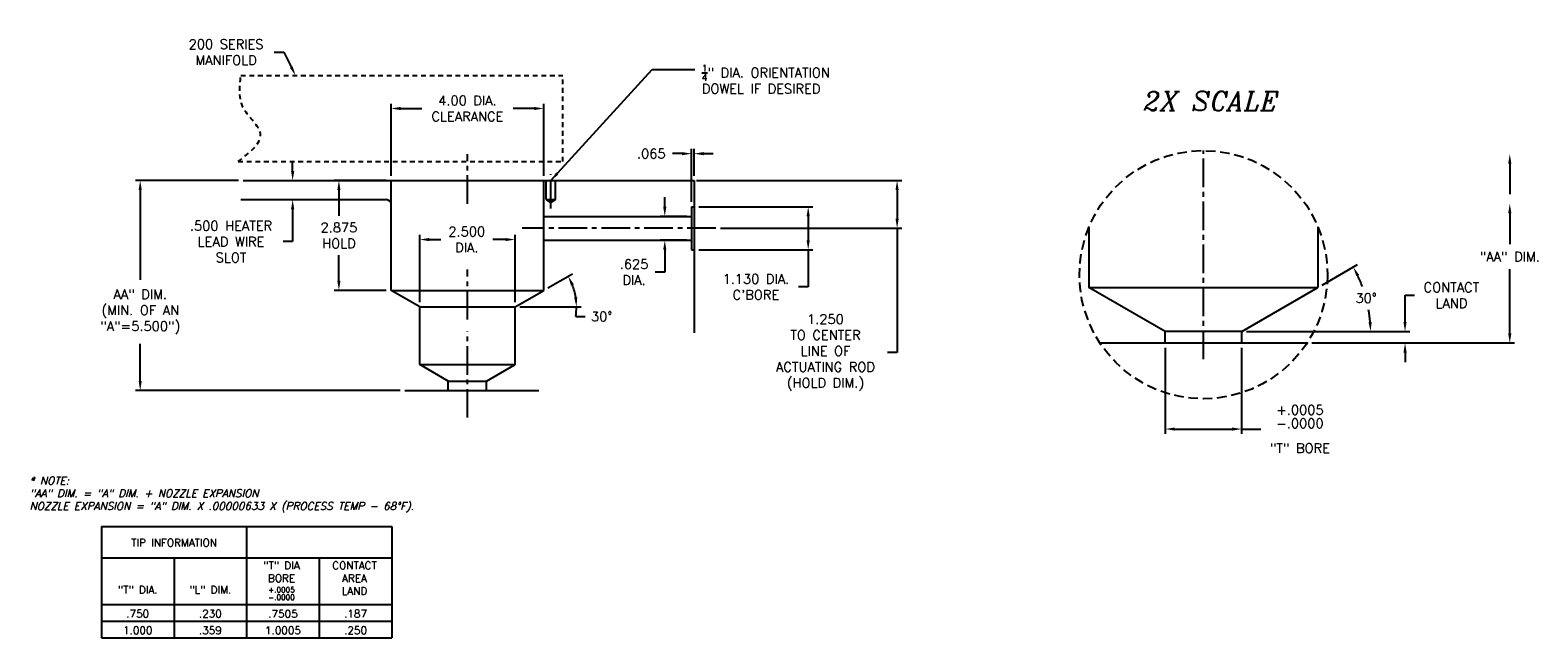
# Model space of a CAD drawing. Extents: x -50 to 61, y -64 to -23.
# Tile 2 of 4: x -18 to 22, y -64 to -48. Entities that reach past the tile are written whole.
import ezdxf
from ezdxf.enums import TextEntityAlignment as Align

# ---------------------------------------------------------------- set-up
doc = ezdxf.new("R2010")
doc.units = 0
doc.header["$MEASUREMENT"] = 0
for name, pattern in [('CENTER2', [1.125, 0.75, -0.125, 0.125, -0.125]), ('HIDDEN', [0.375, 0.25, -0.125]), ('HIDDEN2', [0.1875, 0.125, -0.0625])]:
    doc.linetypes.add(name, pattern=pattern)
doc.layers.get('DEFPOINTS').update_dxf_attribs({"linetype": 'CONTINUOUS'})
for name, color, linetype in [('DIM_HIDDEN', 4, 'HIDDEN'), ('DIM_OSCO', 4, 'CONTINUOUS'), ('DIMENSIONS', 4, 'CONTINUOUS'), ('DSCV_BORE_CENTER', 22, 'CENTER2'), ('DSCV_BORE_SOLID', 1, 'CONTINUOUS'), ('INFO_BOX_SOLID', 7, 'CONTINUOUS'), ('INFO_BOX_TEXT', 4, 'CONTINUOUS'), ('MA_SHAPE_HIDDEN', 6, 'HIDDEN2'), ('NP_SHAPE_SOLID', 6, 'CONTINUOUS'), ('SCV200_BORE_CENTER', 22, 'CENTER2'), ('SCV200_BORE_SOLID', 1, 'CONTINUOUS')]:
    doc.layers.add(name, color=color, linetype=linetype)
doc.styles.add('ITALIC', font='italic.shx')
doc.styles.add('ROMANS', font='romans.shx')
doc.dimstyles.new('CATALOG', dxfattribs={"dimscale": 2, "dimtxt": 0.125, "dimasz": 0.125, "dimexe": 0.0625, "dimexo": 0.0625, "dimgap": 0.09, "dimtad": 0, "dimtih": 1, "dimtoh": 1, "dimdec": 3, "dimzin": 4, "dimdsep": 46, "dimtxsty": 'ROMANS', "dimcen": 0, "dimclrd": 256, "dimclre": 256, "dimclrt": 256, "dimadec": 0, "dimazin": 0, "dimtfac": 0.7, "dimtdec": 3, "dimtofl": 0, "dimtmove": 0, "dimatfit": 3, "dimfxl": 0, "dimtolj": 1, "dimtzin": 4, "dimlwd": -1, "dimlwe": -1, "dimarcsym": 0})
doc.dimstyles.new('CATALOG_2XSCALE', dxfattribs={"dimscale": 2, "dimtxt": 0.125, "dimasz": 0.125, "dimexe": 0.0625, "dimexo": 0.0625, "dimgap": 0.09, "dimtad": 0, "dimtih": 1, "dimtoh": 1, "dimdec": 3, "dimlfac": 0.5, "dimzin": 4, "dimdsep": 46, "dimtxsty": 'ROMANS', "dimcen": 0, "dimclrd": 256, "dimclre": 256, "dimclrt": 256, "dimadec": 0, "dimazin": 0, "dimtfac": 0.7, "dimtdec": 3, "dimtofl": 0, "dimtmove": 0, "dimatfit": 3, "dimfxl": 0, "dimtolj": 1, "dimtzin": 4, "dimlwd": -1, "dimlwe": -1, "dimarcsym": 0})

# ---------------------------------------------------------------- blocks, each defined once
blk = doc.blocks.new('*D2')
at = {"layer": 'DEFPOINTS', "color": 0}
for p in [(15.911, -54.931), (17.236, -55.5), (11.41, -56.086), (13.911, -56.086), (13.911, -56.086)]:
    blk.add_point(p, dxfattribs=at)
at = {"layer": 'DIMENSIONS'}
for p, q in [((16.019, -54.869), (16.943, -54.336)), ((14.036, -56.086), (17.412, -56.086))]:
    blk.add_line(p, q, dxfattribs=at)
for start, end in [(20.4362, 25.7536), (4.2446, 9.6973)]:
    blk.add_arc((13.911, -56.086), 3.375, start, end, dxfattribs=at)
for points in [[(16.915, -54.639), (16.988, -54.6), (16.835, -54.398)], [(17.319, -55.834), (17.236, -55.837), (17.287, -56.086)]]:
    blk.add_solid(points, dxfattribs=at)
at = {"layer": 'DIMENSIONS', "insert": (17.172, -55.212), "char_height": 0.25, "attachment_point": 5, "style": 'ROMANS'}
blk.add_mtext('\\A1;30° ', dxfattribs=at)
blk = doc.blocks.new('*D0')
at = {"layer": 'DEFPOINTS', "color": 0}
for p in [(13.911, -56.086), (15.625, -56.386), (18.192, -56.386)]:
    blk.add_point(p, dxfattribs=at)
at = {"layer": 'DIMENSIONS'}
for p, q in [((18.192, -55.836), (18.192, -55.138)), ((18.192, -55.138), (18.442, -55.138)), ((14.036, -56.086), (18.317, -56.086)), ((15.75, -56.386), (18.317, -56.386)), ((18.192, -56.636), (18.192, -56.886))]:
    blk.add_line(p, q, dxfattribs=at)
for points in [[(18.15, -55.836), (18.233, -55.836), (18.192, -56.086)], [(18.15, -56.636), (18.233, -56.636), (18.192, -56.386)]]:
    blk.add_solid(points, dxfattribs=at)
at = {"layer": 'DIMENSIONS', "insert": (19.407, -55.138), "char_height": 0.25, "attachment_point": 5, "style": 'ROMANS'}
blk.add_mtext('\\A1;CONTACT\\PLAND', dxfattribs=at)
blk = doc.blocks.new('*D1')
at = {"layer": 'DEFPOINTS', "color": 0}
for p in [(11.91, -56.386), (13.911, -56.386), (13.911, -58.64)]:
    blk.add_point(p, dxfattribs=at)
at = {"layer": 'DIMENSIONS'}
for p, q in [((11.91, -56.511), (11.91, -58.765)), ((13.911, -56.511), (13.911, -58.765)), ((12.16, -58.64), (13.661, -58.64)), ((13.911, -58.64), (14.411, -58.64))]:
    blk.add_line(p, q, dxfattribs=at)
for points in [[(12.16, -58.598), (12.16, -58.681), (11.91, -58.64)], [(13.661, -58.598), (13.661, -58.681), (13.911, -58.64)]]:
    blk.add_solid(points, dxfattribs=at)
at = {"layer": 'DIMENSIONS', "insert": (15.437, -58.64), "char_height": 0.25, "attachment_point": 5, "style": 'ROMANS'}
blk.add_mtext('\\A1;\\C4;\\S+.0005^ -.0000;\\P\\H0.25;"T" BORE', dxfattribs=at)
blk = doc.blocks.new('*D39')
at = {"layer": 'DEFPOINTS', "color": 0}
for p in [(-0.495, -52.134), (4.883, -52.134), (0.135, -53.384)]:
    blk.add_point(p, dxfattribs=at)
at = {"layer": 'DIMENSIONS'}
for p, q in [((-0.37, -52.134), (5.008, -52.134)), ((4.883, -52.384), (4.883, -53.134)), ((0.26, -53.384), (5.008, -53.384)), ((4.883, -53.384), (4.883, -56.638)), ((4.883, -56.638), (4.633, -56.638))]:
    blk.add_line(p, q, dxfattribs=at)
for points in [[(4.841, -52.384), (4.925, -52.384), (4.883, -52.134)], [(4.841, -53.134), (4.925, -53.134), (4.883, -53.384)]]:
    blk.add_solid(points, dxfattribs=at)
at = {"layer": 'DIMENSIONS', "insert": (3.006, -56.638), "char_height": 0.25, "attachment_point": 5, "style": 'ROMANS'}
blk.add_mtext('\\A1;1.250 \\PTO CENTER\\PLINE OF\\PACTUATING ROD\\P(HOLD DIM.)', dxfattribs=at)
blk = doc.blocks.new('*D41')
at = {"layer": 'DEFPOINTS', "color": 0}
for p in [(-10.91, -49.322), (-10.879, -49.384)]:
    blk.add_point(p, dxfattribs=at)
at = {"layer": 'DIMENSIONS'}
for p, q in [((-11.435, -48.775), (-11.185, -48.775)), ((-11.185, -48.775), (-10.991, -49.161))]:
    blk.add_line(p, q, dxfattribs=at)
blk.add_solid([(-10.954, -49.142), (-11.028, -49.18), (-10.879, -49.384)], dxfattribs=at)
at = {"layer": 'DIMENSIONS', "insert": (-12.698, -48.775), "char_height": 0.25, "attachment_point": 5, "style": 'ROMANS'}
blk.add_mtext('\\A1;200 SERIES\\PMANIFOLD', dxfattribs=at)
blk = doc.blocks.new('*D42')
at = {"layer": 'DEFPOINTS', "color": 0}
for p in [(-14.948, -52.134), (-12.25, -52.134), (-8.013, -57.634)]:
    blk.add_point(p, dxfattribs=at)
at = {"layer": 'DIMENSIONS'}
for p, q in [((-12.375, -52.134), (-15.073, -52.134)), ((-14.948, -52.384), (-14.948, -54.735)), ((-14.948, -57.384), (-14.948, -56.405)), ((-8.138, -57.634), (-15.073, -57.634))]:
    blk.add_line(p, q, dxfattribs=at)
for points in [[(-14.99, -52.384), (-14.907, -52.384), (-14.948, -52.134)], [(-14.99, -57.384), (-14.907, -57.384), (-14.948, -57.634)]]:
    blk.add_solid(points, dxfattribs=at)
at = {"layer": 'DIMENSIONS', "insert": (-14.948, -55.57), "char_height": 0.25, "attachment_point": 5, "style": 'ROMANS'}
blk.add_mtext('\\A1;AA" DIM.\\P(MIN. OF AN\\P"A"=5.500")', dxfattribs=at)
blk = doc.blocks.new('*D43')
at = {"layer": 'DEFPOINTS', "color": 0}
for p in [(-5.125, -53.679), (-7.625, -55.442), (-5.125, -55.442)]:
    blk.add_point(p, dxfattribs=at)
at = {"layer": 'DIMENSIONS'}
for p, q in [((-7.625, -55.317), (-7.625, -53.554)), ((-7.375, -53.679), (-7.072, -53.679)), ((-5.375, -53.679), (-5.712, -53.679)), ((-5.125, -55.317), (-5.125, -53.554))]:
    blk.add_line(p, q, dxfattribs=at)
for points in [[(-7.375, -53.637), (-7.375, -53.72), (-7.625, -53.679)], [(-5.375, -53.637), (-5.375, -53.72), (-5.125, -53.679)]]:
    blk.add_solid(points, dxfattribs=at)
at = {"layer": 'DIMENSIONS', "insert": (-6.392, -53.679), "char_height": 0.25, "attachment_point": 5, "style": 'ROMANS'}
blk.add_mtext('\\A1;2.500 \\PDIA.', dxfattribs=at)
blk = doc.blocks.new('*D44')
at = {"layer": 'DEFPOINTS', "color": 0}
for p in [(-3.615, -54.893), (-4.375, -55.009), (-7.625, -55.442), (-5.125, -55.442), (-5.125, -55.442)]:
    blk.add_point(p, dxfattribs=at)
at = {"layer": 'DIM_OSCO'}
for p, q in [((-4.267, -54.947), (-3.625, -54.577)), ((-5, -55.442), (-3.393, -55.442)), ((-3.538, -55.692), (-3.288, -55.692))]:
    blk.add_line(p, q, dxfattribs=at)
for start, end in [(8.9252, 21.0747), (351.0748, 0)]:
    blk.add_arc((-5.125, -55.442), 1.607, start, end, dxfattribs=at)
for points in [[(-3.663, -54.883), (-3.588, -54.847), (-3.734, -54.639)], [(-3.496, -55.19), (-3.579, -55.196), (-3.518, -55.442)]]:
    blk.add_solid(points, dxfattribs=at)
at = {"layer": 'DIM_OSCO', "insert": (-2.858, -55.692), "char_height": 0.25, "attachment_point": 5, "style": 'ROMANS'}
blk.add_mtext('\\A1;30° ', dxfattribs=at)
blk = doc.blocks.new('*D45')
at = {"layer": 'DEFPOINTS', "color": 0}
for p in [(-4.375, -50.248), (-8.375, -52.134), (-4.375, -52.134)]:
    blk.add_point(p, dxfattribs=at)
at = {"layer": 'DIMENSIONS'}
for p, q in [((-8.375, -52.009), (-8.375, -50.123)), ((-4.375, -52.009), (-4.375, -50.123)), ((-8.125, -50.248), (-7.573, -50.248)), ((-4.625, -50.248), (-5.177, -50.248))]:
    blk.add_line(p, q, dxfattribs=at)
for points in [[(-8.125, -50.206), (-8.125, -50.289), (-8.375, -50.248)], [(-4.625, -50.206), (-4.625, -50.289), (-4.375, -50.248)]]:
    blk.add_solid(points, dxfattribs=at)
at = {"layer": 'DIMENSIONS', "insert": (-6.375, -50.248), "char_height": 0.25, "attachment_point": 5, "style": 'ROMANS'}
blk.add_mtext('\\A1;4.00 DIA.\\PCLEARANCE', dxfattribs=at)
blk = doc.blocks.new('*D46')
at = {"layer": 'DEFPOINTS', "color": 0}
for p in [(-12.25, -52.134), (-12.312, -52.634), (-10.954, -52.634)]:
    blk.add_point(p, dxfattribs=at)
at = {"layer": 'DIMENSIONS'}
for p, q in [((-10.954, -51.884), (-10.954, -51.634)), ((-12.125, -52.134), (-10.829, -52.134)), ((-12.187, -52.634), (-10.829, -52.634)), ((-10.954, -52.884), (-10.954, -53.734)), ((-10.954, -53.734), (-11.204, -53.734))]:
    blk.add_line(p, q, dxfattribs=at)
for points in [[(-10.996, -51.884), (-10.912, -51.884), (-10.954, -52.134)], [(-10.996, -52.884), (-10.912, -52.884), (-10.954, -52.634)]]:
    blk.add_solid(points, dxfattribs=at)
at = {"layer": 'DIMENSIONS', "insert": (-12.569, -53.734), "char_height": 0.25, "attachment_point": 5, "style": 'ROMANS'}
blk.add_mtext('\\A1;.500 HEATER\\PLEAD WIRE\\PSLOT', dxfattribs=at)
blk = doc.blocks.new('*D47')
at = {"layer": 'DEFPOINTS', "color": 0}
for p in [(-1.204, -53.072), (-0.502, -53.072), (-0.502, -53.697)]:
    blk.add_point(p, dxfattribs=at)
at = {"layer": 'DIMENSIONS'}
for p, q in [((-1.204, -52.822), (-1.204, -52.572)), ((-0.627, -53.072), (-1.329, -53.072)), ((-0.627, -53.697), (-1.329, -53.697)), ((-1.204, -53.947), (-1.204, -54.53)), ((-1.204, -54.53), (-1.454, -54.53))]:
    blk.add_line(p, q, dxfattribs=at)
for points in [[(-1.245, -52.822), (-1.162, -52.822), (-1.204, -53.072)], [(-1.245, -53.947), (-1.162, -53.947), (-1.204, -53.697)]]:
    blk.add_solid(points, dxfattribs=at)
at = {"layer": 'DIMENSIONS', "insert": (-2.009, -54.53), "char_height": 0.25, "attachment_point": 5, "style": 'ROMANS'}
blk.add_mtext('\\A1;.625 \\PDIA.', dxfattribs=at)
blk = doc.blocks.new('*D48')
at = {"layer": 'DEFPOINTS', "color": 0}
for p in [(-0.437, -52.819), (-0.437, -53.949), (2.554, -53.949)]:
    blk.add_point(p, dxfattribs=at)
at = {"layer": 'DIM_OSCO'}
for p, q in [((-0.312, -52.819), (2.679, -52.819)), ((2.554, -53.069), (2.554, -53.699)), ((-0.312, -53.949), (2.679, -53.949)), ((2.554, -53.949), (2.554, -54.918)), ((2.554, -54.918), (2.304, -54.918))]:
    blk.add_line(p, q, dxfattribs=at)
for points in [[(2.512, -53.069), (2.595, -53.069), (2.554, -52.819)], [(2.512, -53.699), (2.595, -53.699), (2.554, -53.949)]]:
    blk.add_solid(points, dxfattribs=at)
at = {"layer": 'DIM_OSCO', "insert": (1.183, -54.918), "char_height": 0.25, "attachment_point": 5, "style": 'ROMANS'}
blk.add_mtext("\\A1;1.130 DIA.\\PC'BORE", dxfattribs=at)
blk = doc.blocks.new('*D16')
at = {"layer": 'DEFPOINTS', "color": 0}
for p in [(-0.502, -51.43), (-0.437, -52.134), (-0.502, -52.819)]:
    blk.add_point(p, dxfattribs=at)
at = {"layer": 'DIM_OSCO'}
for p, q in [((-0.502, -52.694), (-0.502, -51.305)), ((-0.437, -52.009), (-0.437, -51.305)), ((-0.752, -51.43), (-1.002, -51.43)), ((-0.187, -51.43), (0.063, -51.43))]:
    blk.add_line(p, q, dxfattribs=at)
for points in [[(-0.752, -51.389), (-0.752, -51.472), (-0.502, -51.43)], [(-0.187, -51.389), (-0.187, -51.472), (-0.437, -51.43)]]:
    blk.add_solid(points, dxfattribs=at)
at = {"layer": 'DIM_OSCO', "insert": (-1.557, -51.43), "char_height": 0.25, "attachment_point": 5, "style": 'ROMANS'}
blk.add_mtext('\\A1;.065 ', dxfattribs=at)
blk = doc.blocks.new('*D54')
at = {"layer": 'DEFPOINTS', "color": 0}
for p in [(-8.375, -52.134), (-9.742, -55.009), (-8.375, -55.009)]:
    blk.add_point(p, dxfattribs=at)
at = {"layer": 'DIMENSIONS'}
for p, q in [((-8.5, -52.134), (-9.867, -52.134)), ((-9.742, -52.384), (-9.742, -53.059)), ((-9.742, -54.759), (-9.742, -54.085)), ((-8.5, -55.009), (-9.867, -55.009))]:
    blk.add_line(p, q, dxfattribs=at)
for points in [[(-9.784, -52.384), (-9.701, -52.384), (-9.742, -52.134)], [(-9.784, -54.759), (-9.701, -54.759), (-9.742, -55.009)]]:
    blk.add_solid(points, dxfattribs=at)
at = {"layer": 'DIMENSIONS', "insert": (-9.742, -53.572), "char_height": 0.25, "attachment_point": 5, "style": 'ROMANS'}
blk.add_mtext('\\A1;2.875 \\PHOLD', dxfattribs=at)

msp = doc.modelspace()

# ---------------------------------------------------------------- linework, layer by layer
at = {"layer": 'DEFPOINTS'}
msp.add_point((15.62541, -56.38579), dxfattribs=at)
at = {"layer": 'DIM_HIDDEN'}
msp.add_circle((12.91096, -54.59854), 3.25, dxfattribs=at)
at = {"layer": 'DIMENSIONS'}
for p, q in [((20.93591, -51.68842), (20.93591, -52.49244)), ((20.93591, -52.99244), (20.93591, -53.79645)), ((20.93591, -56.13579), (20.93591, -54.45407)), ((15.75041, -56.38579), (21.06091, -56.38579))]:
    msp.add_line(p, q, dxfattribs=at)
msp.add_point((20.93591, -56.38579), dxfattribs=at)
for points in [[(20.89425, -51.68842), (20.97758, -51.68842), (20.93591, -51.43842)], [(20.89425, -52.99244), (20.97758, -52.99244), (20.93591, -52.74244)], [(20.89425, -56.13579), (20.97758, -56.13579), (20.93591, -56.38579)]]:
    msp.add_solid(points, dxfattribs=at)
at = {"layer": 'DSCV_BORE_CENTER'}
msp.add_line((12.91096, -56.80836), (12.91096, -51.34854), dxfattribs=at)
at = {"layer": 'DSCV_BORE_SOLID'}
for p, q in [((9.91096, -53.34854), (9.91096, -54.93138)), ((15.91095, -53.34852), (15.91095, -54.93145)), ((11.91046, -56.08577), (9.91096, -54.93138)), ((9.91096, -54.93138), (15.91095, -54.93138)), ((13.91146, -56.08577), (15.91095, -54.93145)), ((13.91146, -56.08577), (11.91046, -56.08577)), ((11.91046, -56.38579), (11.91046, -56.08577)), ((13.91146, -56.38579), (13.91146, -56.08577))]:
    msp.add_line(p, q, dxfattribs=at)
at = {"layer": 'INFO_BOX_SOLID'}
for p, q in [((-15.96333, -61.19188), (-8.35466, -61.19188)), ((-15.96333, -61.19188), (-15.96333, -64.10551)), ((-12.15897, -61.19188), (-12.15897, -64.10551)), ((-8.35466, -61.19188), (-8.35466, -64.10551)), ((-15.96333, -62.00709), (-8.35466, -62.00709)), ((-14.06115, -62.00709), (-14.06115, -64.10551)), ((-10.25685, -62.00709), (-10.25685, -64.10551)), ((-15.96333, -63.23595), (-8.35466, -63.23595)), ((-15.96333, -63.67073), (-8.35466, -63.67073)), ((-15.96333, -64.10551), (-8.35466, -64.10551))]:
    msp.add_line(p, q, dxfattribs=at)
at = {"layer": 'MA_SHAPE_HIDDEN'}
for p, q in [((-12.31229, -49.38435), (-3.87479, -49.38435)), ((-3.87479, -51.63435), (-3.87479, -49.38435)), ((-12.38082, -51.63435), (-3.87479, -51.63435))]:
    msp.add_line(p, q, dxfattribs=at)
msp.add_spline([(-12.38082, -51.63435), (-11.79751, -50.90985), (-12.23075, -50.26032), (-12.31229, -49.38435)], degree=3, dxfattribs=at)
at = {"layer": 'NP_SHAPE_SOLID'}
for p, q in [((-12.24979, -52.13435), (-0.43729, -52.13435)), ((-0.43729, -52.13435), (-0.43729, -56.1203)), ((10.19651, -56.38579), (15.62541, -56.38579)), ((-8.01333, -57.63435), (-4.50438, -57.63435))]:
    msp.add_line(p, q, dxfattribs=at)
at = {"layer": 'SCV200_BORE_CENTER'}
for p, q in [((-6.37479, -52.74726), (-6.37479, -51.43905)), ((-4.18779, -52.86262), (-4.18779, -51.96518)), ((0.1351, -53.38435), (-4.94129, -53.38435)), ((-6.37479, -55.77256), (-6.37479, -54.46435)), ((-6.37479, -58.34167), (-6.37479, -56.08922))]:
    msp.add_line(p, q, dxfattribs=at)
at = {"layer": 'SCV200_BORE_SOLID'}
for p, q in [((-8.37479, -55.00935), (-8.37479, -52.13435)), ((-4.37479, -55.00935), (-4.37479, -52.13435)), ((-4.31279, -52.63435), (-4.31279, -52.13435)), ((-4.06279, -52.63435), (-4.06279, -52.13435)), ((-12.31229, -52.63435), (-8.49979, -52.63435)), ((-4.31279, -52.63435), (-4.18779, -52.70652)), ((-4.31279, -52.63435), (-4.06279, -52.63435)), ((-4.06279, -52.63435), (-4.18779, -52.70652)), ((-0.50229, -52.81935), (-0.50229, -53.94935)), ((-0.50229, -52.81935), (-0.43729, -52.81935)), ((-4.37479, -53.07185), (-0.50229, -53.07185)), ((-4.37479, -53.69685), (-0.50229, -53.69685)), ((-0.50229, -53.94935), (-0.43729, -53.94935)), ((-8.37479, -55.00935), (-4.37479, -55.00935)), ((-7.62479, -55.44237), (-8.37479, -55.00935)), ((-5.12479, -55.44237), (-4.37479, -55.00935)), ((-7.62479, -55.44237), (-5.12479, -55.44237)), ((-7.62479, -56.95149), (-7.62479, -55.44237)), ((-5.12479, -56.95149), (-5.12479, -55.44237)), ((-7.62479, -56.95149), (-5.12479, -56.95149)), ((-6.87504, -57.38435), (-7.62479, -56.95149)), ((-5.87454, -57.38435), (-5.12479, -56.95149)), ((-6.87504, -57.63435), (-6.87504, -57.38435)), ((-6.87504, -57.38435), (-5.87454, -57.38435)), ((-5.87454, -57.63435), (-5.87454, -57.38435))]:
    msp.add_line(p, q, dxfattribs=at)
msp.add_arc((-8.49979, -52.75935), 0.125, 0, 90, dxfattribs=at)

# ---------------------------------------------------------------- texts
at = {"layer": 'DIM_OSCO', "insert": (-0.23378, -49.10141), "char_height": 0.25, "attachment_point": 1, "style": 'ROMANS'}
msp.add_mtext('\\A1;{\\H0.7x;\\S1/4;}" DIA. ORIENTATION\\PDOWEL IF DESIRED', dxfattribs=at)
at = {"layer": 'DIMENSIONS', "style": 'ITALIC'}
msp.add_text('2X SCALE', height=0.5, dxfattribs=at).set_placement((13.11607, -50.054), align=Align.MIDDLE_CENTER)
at = {"layer": 'DIMENSIONS', "insert": (20.93591, -54.12526), "char_height": 0.25, "attachment_point": 5, "style": 'ROMANS'}
msp.add_mtext('\\A1;"AA" DIM.', dxfattribs=at)
at = {"layer": 'DIMENSIONS', "insert": (-17.84949, -60.35739), "char_height": 0.2, "width": 13.396191, "attachment_point": 4, "style": 'ITALIC'}
msp.add_mtext('* NOTE:\\P"AA" DIM. = "A" DIM. + NOZZLE EXPANSION\\PNOZZLE EXPANSION = "A" DIM. X .00000633 X (PROCESS TEMP - 68°F).', dxfattribs=at)
at = {"layer": 'INFO_BOX_TEXT', "style": 'ROMANS'}
for s, p in [('TIP INFORMATION', (-14.06115, -61.71489)), ('"T" DIA.', (-15.01224, -62.94836)), ('"L" DIM.', (-13.11007, -62.94836)), ('.750', (-15.01224, -63.57402)), ('.230', (-13.11007, -63.57405)), ('.7505', (-11.20791, -63.57739)), ('.187', (-9.30576, -63.57402)), ('1.000', (-15.01224, -64.0088)), ('.359', (-13.11007, -64.00883)), ('1.0005', (-11.20791, -64.01217)), ('.250', (-9.30576, -64.0088))]:
    msp.add_text(s, height=0.2, dxfattribs=at).set_placement(p, align=Align.CENTER)
at = {"layer": 'INFO_BOX_TEXT', "char_height": 0.2, "attachment_point": 2, "style": 'ROMANS'}
for s, insert, width in [('\\A1;"T" DIA BORE\\P{\\H0.7x;\\S+.0005^ -.0000;}', (-11.24601, -62.11174), 1.1735), ('CONTACT\\PAREA\\PLAND', (-9.33433, -62.11174), 1.4555635)]:
    msp.add_mtext(s, dxfattribs=dict(at, insert=insert, width=width))

# ---------------------------------------------------------------- dimensions: what is measured, and where the dimension line sits
at = {"layer": 'DIM_OSCO'}
dim = msp.add_linear_dim(base=(-0.50229, -51.4303), p1=(-0.43729, -52.13435), p2=(-0.50229, -52.81935), dimstyle='CATALOG', override={"dimpost": ' '}, dxfattribs=at)
dim.commit()
dim.dimension.update_dxf_attribs({"geometry": '*D16', "text_midpoint": (-1.55729, -51.4303), "dimtype": 160})
dim = msp.add_linear_dim(base=(2.55382, -53.94935), p1=(-0.43729, -52.81935), p2=(-0.43729, -53.94935), angle=90, text="<>DIA.\\PC'BORE", dimstyle='CATALOG', override={"dimpost": ' '}, dxfattribs=at)
dim.commit()
dim.dimension.update_dxf_attribs({"geometry": '*D48', "text_midpoint": (1.18334, -54.91806), "dimtype": 160})
dim = msp.add_angular_dim_2l(base=(-3.61517, -54.89291), line1=((-7.62479, -55.44237), (-5.12479, -55.44237)), line2=((-5.12479, -55.44237), (-4.37479, -55.00935)), dimstyle='CATALOG', override={"dimdec": 0, "dimpost": ' ', "dimazin": 1}, dxfattribs=at)
dim.commit()
dim.dimension.update_dxf_attribs({"geometry": '*D44', "text_midpoint": (-2.85774, -55.69161)})
at = {"layer": 'DIMENSIONS'}
dim = msp.add_radius_dim(center=(-10.91017, -49.32157), mpoint=(-10.87861, -49.38435), text='200 SERIES\\PMANIFOLD', dimstyle='CATALOG', override={"dimpost": ' ', "dimlwd": 65535}, dxfattribs=at)
dim.commit()
dim.dimension.update_dxf_attribs({"geometry": '*D41', "text_midpoint": (-12.69803, -48.77541), "dimtype": 164})
for base, p1, p2, text, dimstyle, override, picture, middle in [((-4.37479, -50.24764), (-8.37479, -52.13435), (-4.37479, -52.13435), '<>DIA.\\PCLEARANCE', 'CATALOG', {"dimdec": 2, "dimpost": ' '}, '*D45', (-6.37479, -50.24764)), ((-5.12479, -53.67878), (-7.62479, -55.44237), (-5.12479, -55.44237), '<>\\PDIA.', 'CATALOG', {"dimpost": ' '}, '*D43', (-6.39185, -53.67878)), ((13.91146, -58.63967), (11.91046, -56.38579), (13.91146, -56.38579), '\\C4;\\S+.0005^ -.0000;\\P\\H0.25;"T" BORE', 'CATALOG_2XSCALE', {"dimdec": 4, "dimpost": ' ', "dimtol": 1, "dimtp": 0.0005, "dimtdec": 4}, '*D1', (15.4367, -58.63967))]:
    dim = msp.add_linear_dim(base=base, p1=p1, p2=p2, text=text, dimstyle=dimstyle, override=override, dxfattribs=at)
    dim.commit()
    dim.dimension.update_dxf_attribs({"geometry": picture, "text_midpoint": middle, "dimtype": 160})
for base, p1, p2, text, dimstyle, picture, middle in [((-10.95406, -52.63435), (-12.24979, -52.13435), (-12.31229, -52.63435), '<>HEATER\\PLEAD WIRE\\PSLOT', 'CATALOG', '*D46', (-12.56858, -53.734)), ((-14.94846, -52.13435), (-8.01333, -57.63435), (-12.24979, -52.13435), 'AA" DIM.\\P(MIN. OF AN\\P"A"=5.500")', 'CATALOG', '*D42', (-14.94846, -55.57005)), ((4.88284, -52.13435), (0.1351, -53.38435), (-0.49479, -52.13435), '<>\\PTO CENTER\\PLINE OF\\PACTUATING ROD\\P(HOLD DIM.)', 'CATALOG', '*D39', (3.00641, -56.6384)), ((-1.20355, -53.07185), (-0.50229, -53.69685), (-0.50229, -53.07185), '<>\\PDIA.', 'CATALOG', '*D47', (-2.00855, -54.52981)), ((18.19154, -56.38579), (13.91146, -56.08577), (15.62541, -56.38579), 'CONTACT\\PLAND', 'CATALOG_2XSCALE', '*D0', (19.40725, -55.13779))]:
    dim = msp.add_linear_dim(base=base, p1=p1, p2=p2, angle=90, text=text, dimstyle=dimstyle, override={"dimpost": ' '}, dxfattribs=at)
    dim.commit()
    dim.dimension.update_dxf_attribs({"geometry": picture, "text_midpoint": middle, "dimtype": 160})
dim = msp.add_linear_dim(base=(-9.74244, -55.00935), p1=(-8.37479, -52.13435), p2=(-8.37479, -55.00935), angle=90, text='<>\\PHOLD', dimstyle='CATALOG', override={"dimpost": ' '}, dxfattribs=at)
dim.commit()
dim.dimension.update_dxf_attribs({"geometry": '*D54', "text_midpoint": (-9.74244, -53.57185)})
dim = msp.add_angular_dim_2l(base=(17.23557, -55.49968), line1=((13.91146, -56.08577), (11.41046, -56.08577)), line2=((13.91146, -56.08577), (15.91095, -54.93145)), dimstyle='CATALOG_2XSCALE', override={"dimdec": 0, "dimpost": ' ', "dimazin": 1}, dxfattribs=at)
dim.commit()
dim.dimension.update_dxf_attribs({"geometry": '*D2', "text_midpoint": (17.17184, -55.21221)})

# ---------------------------------------------------------------- leaders
at = {"layer": 'DIM_OSCO', "annotation_type": 0, "has_hookline": 1, "hookline_direction": 0, "text_width": 3.75714}
msp.add_leader([(-4.18779, -52.13435), (-1.53792, -49.22303), (-0.41378, -49.22641)], dimstyle='CATALOG', override={"dimgap": 0.09, "dimtad": 0}, dxfattribs=at)

doc.saveas('drawing.dxf')
